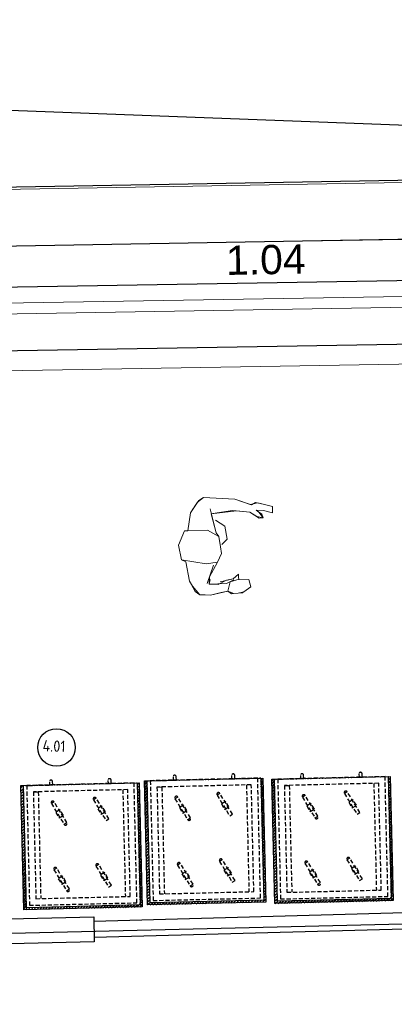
# Model space of a CAD drawing. Header units: millimetres. Extents: x 119024465 to 119292677, y 483022511 to 483148062.
# Tile 31 of 162: x 119082491 to 119084794, y 483053543 to 483059599. Entities that reach past the tile are written whole.
import ezdxf

# ---------------------------------------------------------------- set-up
doc = ezdxf.new("R2010")
doc.units = ezdxf.units.MM
doc.header["$LTSCALE"] = 100
doc.linetypes.add('CONTINUA', pattern=[0])
doc.linetypes.add('HIDDEN', pattern=[0.375, 0.25, -0.125])
doc.layers.get('0').update_dxf_attribs({"linetype": 'CONTINUOUS'})
doc.layers.add('(22) Binnenwanden', color=1, linetype='CONTINUOUS', lineweight=0)
doc.layers.add('Geen klasse', color=7, linetype='CONTINUOUS', lineweight=5)
for name, color, linetype in [('200-3D', 1, 'CONTINUOUS'), ('204 tekst fdstp', 255, 'CONTINUOUS'), ('450-2D', 6, 'CONTINUA'), ('510', 2, 'CONTINUOUS'), ('APPARAAT', 3, 'CONTINUOUS'), ('New_0', 7, 'CONTINUOUS'), ('New_82 Losse inrichting.LOSSE INRICHTING', 7, 'CONTINUOUS'), ('Overlap', 8, 'CONTINUOUS')]:
    doc.layers.add(name, color=color, linetype=linetype)
doc.styles.add('BURO-012', font='iso.shx', dxfattribs={"height": 1.2})
doc.styles.add('GENERATED_STYLE_1', font='arial.ttf')

# ---------------------------------------------------------------- blocks, each defined once
blk = doc.blocks.new('Group-379')
at = {"color": 7, "linetype": 'Continuous', "lineweight": 18}
blk.add_wipeout([(-11357.900031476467, -1.2931184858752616), (-11349.467877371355, -9.992015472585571), (-11346.314103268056, -11.667574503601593), (-11339.693900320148, -13.527535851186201), (-11333.985720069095, -10.321848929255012), (-11329.311944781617, -5.347765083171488), (-11326.480551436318, -2.334443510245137), (-11322.553473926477, -1.5065136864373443), (-11318.299866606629, 1.479957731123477), (-11317.05327007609, 6.320789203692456), (-11319.651346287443, 4.820789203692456), (-11324.698174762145, 3.8065325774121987), (-11323.713695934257, 5.781649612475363), (-11326.659821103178, 9.959823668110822), (-11327.755726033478, 5.749817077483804), (-11330.667982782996, 2.830238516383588), (-11333.5866985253, -2.225125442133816), (-11338.495105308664, -4.963002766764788), (-11340.639446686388, -1.0508770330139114), (-11341.467548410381, 9.1986134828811), (-11342.224164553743, 14.88237726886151), (-11344.88182342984, 18.066497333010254), (-11349.31828059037, 22.79648049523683), (-11351.958733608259, 23.8895858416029), (-11360.73841316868, 32.085574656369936), (-11348.639888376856, 42.03041693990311), (-11341.406944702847, 45.69156678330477), (-11334.485461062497, 45.69156678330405), (-11332.669435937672, 47.278861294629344), (-11336.633121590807, 48.754195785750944), (-11338.8383715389, 48.838803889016), (-11334.887144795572, 51.12004571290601), (-11329.511465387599, 52.89901645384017), (-11331.477952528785, 56.30507209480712), (-11340.352528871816, 53.27818538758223), (-11343.83158712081, 49.89117064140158), (-11353.485653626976, 47.38970841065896), (-11370.224622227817, 37.892441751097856), (-11371.71968574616, 33.48580520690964), (-11371.71968574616, 25.596236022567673), (-11367.23053124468, 15.41078315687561), (-11368.940665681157, 14.227339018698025), (-11367.17616968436, 4.960746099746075), (-11360.817133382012, -1.7283968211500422)], dxfattribs=at).dxf.layer = 'Geen klasse'
at = {"layer": 'Geen klasse', "color": 7, "linetype": 'Continuous', "lineweight": 18}
blk.add_lwpolyline([(-11357.90003147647, -1.29311848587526), (-11349.46787737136, -9.992015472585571), (-11346.31410326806, -11.66757450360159), (-11339.69390032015, -13.5275358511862), (-11333.9857200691, -10.32184892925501), (-11329.31194478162, -5.347765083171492), (-11326.48055143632, -2.334443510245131), (-11322.55347392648, -1.506513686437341), (-11318.29986660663, 1.479957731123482), (-11317.05327007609, 6.320789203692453), (-11319.65134628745, 4.820789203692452), (-11324.69817476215, 3.806532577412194), (-11323.71369593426, 5.781649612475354), (-11326.65982110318, 9.959823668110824), (-11327.75572603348, 5.749817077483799), (-11330.667982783, 2.830238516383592), (-11333.5866985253, -2.225125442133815), (-11338.49510530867, -4.963002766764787), (-11340.63944668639, -1.050877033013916), (-11341.46754841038, 9.1986134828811), (-11342.22416455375, 14.88237726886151), (-11344.88182342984, 18.06649733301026), (-11349.31828059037, 22.79648049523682), (-11351.95873360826, 23.88958584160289), (-11360.73841316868, 32.08557465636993), (-11348.63988837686, 42.03041693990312), (-11341.40694470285, 45.69156678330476), (-11334.4854610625, 45.69156678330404), (-11332.66943593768, 47.27886129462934), (-11336.63312159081, 48.75419578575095), (-11338.8383715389, 48.83880388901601), (-11334.88714479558, 51.12004571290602), (-11329.5114653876, 52.89901645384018), (-11331.47795252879, 56.30507209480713), (-11340.35252887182, 53.27818538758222), (-11343.83158712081, 49.89117064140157), (-11353.48565362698, 47.38970841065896), (-11370.22462222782, 37.89244175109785), (-11371.71968574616, 33.48580520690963), (-11371.71968574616, 25.59623602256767), (-11367.23053124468, 15.41078315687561), (-11368.94066568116, 14.22733901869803), (-11367.17616968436, 4.960746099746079), (-11360.81713338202, -1.728396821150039)], close=True, dxfattribs=at)
blk = doc.blocks.new('Group-380')
at = {"layer": 'Geen klasse', "color": 7}
blk.add_blockref('Group-379', (0, 0), dxfattribs=at)
at = {"layer": 'Geen klasse', "color": 250, "linetype": 'Continuous', "lineweight": 18}
for p, q in [((-11353.48565362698, 47.38970841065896), (-11342.87581902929, 50.13881942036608)), ((-11342.87581902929, 50.13881942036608), (-11341.6986744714, 52.69701862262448)), ((-11341.6986744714, 52.69701862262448), (-11338.13578197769, 53.9122283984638)), ((-11334.42787164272, 48.6695876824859), (-11338.8383715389, 48.83880388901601)), ((-11332.66943593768, 47.27886129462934), (-11334.42787164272, 48.6695876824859)), ((-11370.22462222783, 37.89244175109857), (-11353.48565362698, 47.38970841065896)), ((-11350.94961611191, 40.86128584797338), (-11341.40694470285, 45.69156678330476)), ((-11341.40694470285, 45.69156678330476), (-11336.30148618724, 45.93333024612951)), ((-11336.30148618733, 45.93333024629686), (-11332.66943593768, 47.27886129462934)), ((-11371.70321889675, 34.81536770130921), (-11370.22728816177, 37.88958669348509)), ((-11360.10966152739, 32.75910387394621), (-11350.949616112, 40.86128584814)), ((-11371.79167301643, 27.67342591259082), (-11371.70321889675, 34.81536770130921)), ((-11351.95873360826, 23.88958584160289), (-11362.96744257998, 34.1664137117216)), ((-11349.62691301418, 30.25922879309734), (-11356.49737723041, 30.20860185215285)), ((-11344.12387771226, 24.33119473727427), (-11349.62691301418, 30.25922879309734)), ((-11345.12317621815, 19.64170911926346), (-11344.12387771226, 24.33119473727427)), ((-11357.20919606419, 22.34572939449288), (-11368.94066568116, 14.22733901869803)), ((-11349.21128872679, 22.80259216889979), (-11357.20919606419, 22.34572939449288)), ((-11344.88182342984, 18.06649733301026), (-11349.21128872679, 22.80259216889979)), ((-11368.94066568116, 14.22733901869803), (-11367.17616968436, 4.960746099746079)), ((-11346.79433880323, 4.45203445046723), (-11341.46754841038, 9.1986134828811)), ((-11342.52989979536, 6.344085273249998), (-11339.53572503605, -5.368349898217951)), ((-11367.17616968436, 4.960746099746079), (-11360.81713338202, -1.728396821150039)), ((-11360.81713338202, -1.728396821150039), (-11346.79433880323, 4.45203445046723)), ((-11338.49510530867, -4.963002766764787), (-11329.67660938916, 1.089130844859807)), ((-11333.58023953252, -0.08934004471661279), (-11327.75572603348, 5.749817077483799)), ((-11329.67660938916, 1.089130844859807), (-11327.01349390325, 5.4516957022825)), ((-11323.71369593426, 5.781649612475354), (-11325.68265359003, 1.831415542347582)), ((-11357.90003147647, -1.29311848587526), (-11349.46787737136, -9.992015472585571)), ((-11339.39828404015, -2.18581262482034), (-11338.49510530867, -4.963002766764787)), ((-11333.9857200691, -10.32184892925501), (-11326.48055143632, -2.334443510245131)), ((-11326.48055143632, -2.334443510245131), (-11323.67131259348, -2.529967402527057)), ((-11323.67131259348, -2.529967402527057), (-11321.43563525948, -0.4830599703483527)), ((-11349.46787737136, -9.992015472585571), (-11343.16032916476, -13.34313353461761)), ((-11339.70244773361, -13.50297576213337), (-11333.9857200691, -10.32184892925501)), ((-11343.16032916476, -13.34313353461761), (-11339.69390032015, -13.5275358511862))]:
    blk.add_line(p, q, dxfattribs=at)
blk.add_arc((-11370.22139783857, 37.88675875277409), 0.006534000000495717, 119.569478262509, 154.3543649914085, dxfattribs=at)
at = {"color": 7, "linetype": 'Continuous', "lineweight": 18}
blk.add_wipeout([(-11326.480551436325, -2.33444351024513), (-11322.553473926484, -1.506513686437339), (-11320.42667026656, -0.013277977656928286), (-11318.024987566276, 2.547378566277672), (-11315.967622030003, 7.440391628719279), (-11319.553270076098, 10.6509162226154), (-11325.459426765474, 6.486351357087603), (-11328.34505164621, 3.270413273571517)], dxfattribs=at).dxf.layer = 'Geen klasse'
at = {"layer": 'Geen klasse', "color": 7, "linetype": 'Continuous', "lineweight": 18}
blk.add_lwpolyline([(-11326.48055143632, -2.334443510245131), (-11322.55347392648, -1.506513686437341), (-11320.42667026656, -0.01327797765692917), (-11318.02498756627, 2.547378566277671), (-11315.96762203, 7.44039162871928), (-11319.55327007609, 10.6509162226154), (-11325.45942676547, 6.486351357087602), (-11328.34505164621, 3.270413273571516)], close=True, dxfattribs=at)
blk = doc.blocks.new('figuur')
at = {"layer": 'Geen klasse', "color": 250, "xscale": 0.01999999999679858, "yscale": 0.01999999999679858, "zscale": 0.01999999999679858}
blk.add_blockref('Group-380', (227.1097367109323, -0.249535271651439), dxfattribs=at)
blk = doc.blocks.new('GNWAGEN')
at = {"layer": 'APPARAAT', "linetype": 'HIDDEN'}
for p, q in [((-590, 40), (-590, 697)), ((-70, 40), (-70, 697)), ((-660, 0), (-510, 0)), ((-620, 40), (-590, 40)), ((0, 0), (-150, 0)), ((-40, 40), (-70, 40))]:
    blk.add_line(p, q, dxfattribs=at)
for points in [[(0, 737), (-660, 737), (-660, 0), (0, 0)], [(-40, 697), (-620, 697), (-620, 40), (-40, 40)], [(-505.8720404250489, 625.8608574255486), (-430.8720404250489, 495.9570468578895), (-413.5515323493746, 505.9570468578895), (-488.5515323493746, 635.8608574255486)], [(-247.1454778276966, 642.2906597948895), (-172.1454778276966, 512.3868492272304), (-154.8249697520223, 522.3868492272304), (-229.8249697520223, 652.2906597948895)], [(-206.6705015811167, 562.4820805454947), (-180.6897394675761, 577.4820805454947), (-200.6897394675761, 612.1230966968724), (-226.6705015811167, 597.1230966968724)], [(-465.397064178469, 546.0522781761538), (-439.4163020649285, 561.0522781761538), (-459.4163020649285, 595.6932943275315), (-485.397064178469, 580.6932943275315)], [(-241.1972442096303, 233.9609753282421), (-166.1972442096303, 104.0571647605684), (-148.8767361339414, 114.0571647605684), (-223.8767361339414, 243.9609753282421)], [(-499.9238068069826, 217.5311729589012), (-424.9238068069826, 87.6273623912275), (-407.6032987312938, 97.6273623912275), (-482.6032987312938, 227.5311729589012)], [(-459.4488305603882, 137.7225937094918), (-433.4680684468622, 152.7225937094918), (-453.4680684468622, 187.3636098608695), (-479.4488305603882, 172.3636098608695)], [(-200.7222679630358, 154.1523960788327), (-174.7415058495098, 169.1523960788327), (-194.7415058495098, 203.7934122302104), (-220.7222679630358, 188.7934122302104)]]:
    blk.add_lwpolyline(points, close=True, dxfattribs=at)
for points in [[(-500, -20), (-500, 0), (-520, 0), (-520, -20)], [(-140, -20), (-140, 0), (-160, 0), (-160, -20)]]:
    blk.add_lwpolyline(points, dxfattribs=at)
for centre, radius, start, end in [((-238.4852237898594, 647.2906597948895), 10.2362468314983, 17.66642209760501, 222.333577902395), ((-422.2117863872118, 500.9570468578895), 9.869576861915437, 210.0000000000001, 29.99999999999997), ((-163.4852237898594, 517.3868492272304), 9.869576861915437, 210.0000000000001, 29.99999999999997), ((-232.5369901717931, 238.9609753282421), 10.2362468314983, 17.66642209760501, 222.333577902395), ((-416.2635527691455, 92.62736239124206), 9.869576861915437, 210.0000000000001, 29.99999999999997), ((-157.5369901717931, 109.057164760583), 9.869576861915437, 210.0000000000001, 29.99999999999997), ((-510, -20), 10, 180.0000000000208, 0), ((-150, -20), 10, 180.0000000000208, 0)]:
    blk.add_arc(centre, radius, start, end, dxfattribs=at)
blk = doc.blocks.new('GNwagendicht')
at = {"layer": 'APPARAAT'}
h = blk.add_hatch(dxfattribs=at)
h.set_pattern_fill('ANSI31', color=256, scale=100, style=0)
h.set_pattern_definition([(45, (-65979.69329723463, -57498.5146187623), (-8.838834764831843, 8.838834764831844), [])])
h.paths.add_polyline_path([(-726.8735929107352, 763.6406892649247), (0, 763.6406892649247), (0, 0), (-726.8735929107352, 0)])
h.paths.add_polyline_path([(-714.4485817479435, 751.2237174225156), (-16.56693932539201, 751.2237174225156), (-16.56693932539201, 0), (-714.4485817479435, 0)], flags=16)
for points in [[(-726.8735929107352, 763.6406892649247), (0, 763.6406892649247), (0, 0), (-726.8735929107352, 0)], [(-714.4485817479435, 751.2237174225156), (-16.56693932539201, 751.2237174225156), (-16.56693932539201, 0), (-714.4485817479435, 0)]]:
    blk.add_lwpolyline(points, close=True, dxfattribs=at)
blk.add_blockref('GNWAGEN', (-35.31826371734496, 0.09917760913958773), dxfattribs=at)
blk = doc.blocks.new('Kubus 23[15]_1', base_point=(-22475.79254751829, 31025.84747668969))
at = {"layer": 'New_82 Losse inrichting.LOSSE INRICHTING', "color": 2, "linetype": 'Continuous', "lineweight": 0, "flags": 128}
blk.add_lwpolyline([(-19813.25627673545, 31873.14030463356), (-22514.18165715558, 31724.79402418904), (-22475.79254751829, 31025.84747668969), (-19774.86716709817, 31174.19375713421)], close=True, dxfattribs=at)
blk = doc.blocks.new('Kubus 23[18]_1', base_point=(-26350.10249462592, 30396.06691309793))
at = {"layer": 'New_82 Losse inrichting.LOSSE INRICHTING', "color": 2, "linetype": 'Continuous', "lineweight": 0, "flags": 128}
blk.add_lwpolyline([(-9243.109645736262, 31686.18305827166), (-26369.29704948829, 30745.5401868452), (-26350.10249462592, 30396.06691309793), (-9223.9150908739, 31336.70978452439)], close=True, dxfattribs=at)
blk = doc.blocks.new('Kubus 23[20]_1', base_point=(-22475.79254753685, 31025.84747702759))
at = {"layer": 'New_82 Losse inrichting.LOSSE INRICHTING', "color": 2, "linetype": 'Continuous', "lineweight": 0, "flags": 128}
blk.add_lwpolyline([(-19794.06172187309, 31523.66703088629), (-22494.98710231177, 31375.32075077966), (-22475.79254753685, 31025.84747702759), (-19774.86716709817, 31174.19375713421)], close=True, dxfattribs=at)

msp = doc.modelspace()

# ---------------------------------------------------------------- linework, layer by layer
at = {"layer": '(22) Binnenwanden', "lineweight": 30}
for p, q in [((119082946.32793227, 483054055.4563746), (119092340.22944327, 483054310.0576845)), ((119082949.03722033, 483053955.4930826), (119092342.93873133, 483054210.0943925))]:
    msp.add_line(p, q, dxfattribs=at)
msp.add_line((119064128.9133011, 483053543.3620084), (119118077.8839476, 483054830.9223117))
at = {"layer": '200-3D'}
for p, q in [((119078483.9697312, 483058140.7951794), (119095324.6764427, 483058427.9036492)), ((119078474.3569645, 483057887.3505495), (119095315.063676, 483058174.4590194)), ((119078459.5137892, 483057496.0040013), (119095300.2205008, 483057783.1124712))]:
    msp.add_line(p, q, dxfattribs=at)
at = {"layer": '204 tekst fdstp'}
msp.add_circle((119082717.481026, 483055122.9026709), 115.563195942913, dxfattribs=at)
at = {"layer": '450-2D'}
msp.add_lwpolyline([(119076959.4662669, 483066759.8623208), (119086677.7127482, 483066391.2641146), (119086393.2170487, 483058890.4155364), (119076674.9705674, 483059259.0137426)], close=True, dxfattribs=at)
at = {"layer": 'Overlap'}
msp.add_line((119081774.7574015, 483058559.9550334), (119095588.759957, 483058797.3371207), dxfattribs=at)
msp.add_lwpolyline([(119081649.7984929, 483054050.0384763), (119082946.1122345, 483054080.8925753), (119082949.7435255, 483053928.3263844), (119081653.4297838, 483053897.4722854)], close=True, dxfattribs=at)

# ---------------------------------------------------------------- block references
at = {"xscale": 499.9999999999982, "yscale": 499.9999999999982, "zscale": 499.9999999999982, "rotation": 327.2095032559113}
msp.add_blockref('figuur', (119083606.9313966, 483056366.9270994), dxfattribs=at)
at = {"layer": '510', "rotation": 181.361694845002}
for p in [(119083258.9050726, 483054917.68515), (119084041.8424175, 483054927.3398404), (119082499.1662807, 483054888.1841028)]:
    msp.add_blockref('GNwagendicht', p, dxfattribs=at)
at = {"layer": 'New_82 Losse inrichting.LOSSE INRICHTING', "color": 2, "linetype": 'Continuous', "lineweight": 0, "rotation": 357.8278999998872}
for name, p in [('Kubus 23[15]_1', (119082391.2640879, 483057855.5923796)), ('Kubus 23[20]_1', (119082391.2640879, 483057855.5923799))]:
    msp.add_blockref(name, p, dxfattribs=at)

# ---------------------------------------------------------------- texts
at = {"layer": '204 tekst fdstp', "insert": (119082633.742686, 483055169.4570478), "char_height": 70, "attachment_point": 1, "rotation": 357.82789999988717, "style": 'BURO-012'}
msp.add_mtext_dynamic_manual_height_columns('4.01', width=500.6169476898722, gutter_width=6, heights=[0], dxfattribs=at)
at = {"layer": 'New_0', "color": 5, "linetype": 'Continuous', "lineweight": 0, "insert": (119084005.3162258, 483058030.6758823), "char_height": 180, "attachment_point": 8, "rotation": 0.9716685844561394, "style": 'GENERATED_STYLE_1'}
msp.add_mtext('\\A1;1.04', dxfattribs=at)

# ---------------------------------------------------------------- next in the draw order: block references
at = {"layer": 'New_82 Losse inrichting.LOSSE INRICHTING', "color": 2, "linetype": 'Continuous', "lineweight": 0, "rotation": 357.8278999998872}
msp.add_blockref('Kubus 23[18]_1', (119078495.8684188, 483057373.1053796), dxfattribs=at)

doc.saveas('drawing.dxf')
